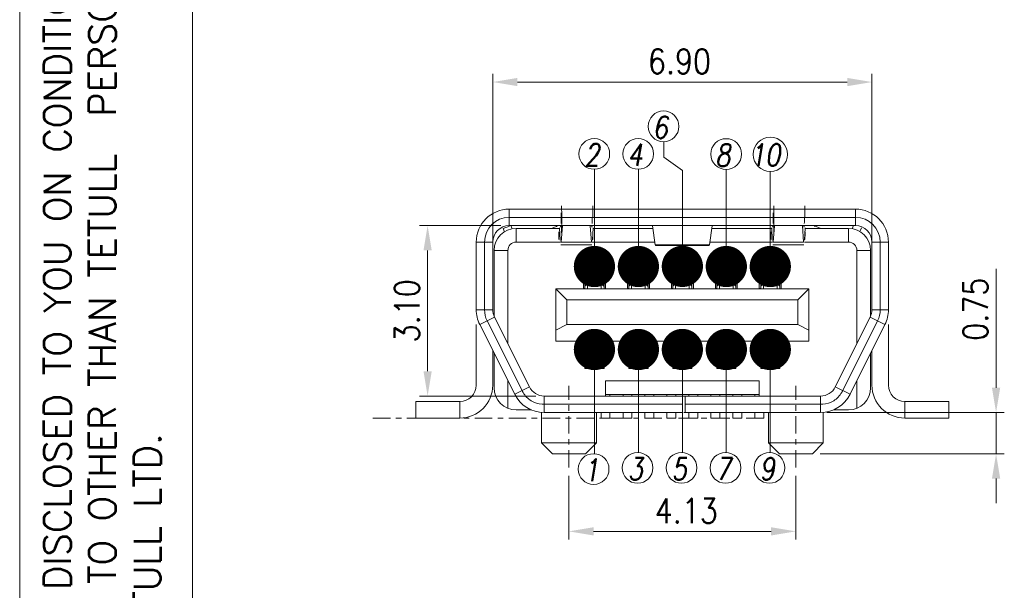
# Model space of a CAD drawing. Header units: inches. Extents: x -964.6 to -898.3, y 1271 to 1317.9.
# Tile 2 of 13: x -964.2 to -946.3, y 1288.3 to 1298.6. Entities that reach past the tile are written whole.
import ezdxf
from ezdxf.enums import TextEntityAlignment as Align

# ---------------------------------------------------------------- set-up
doc = ezdxf.new("R2010")
doc.units = ezdxf.units.IN
doc.header["$MEASUREMENT"] = 0
doc.linetypes.add('CENTER', pattern=[10.16, 6.35, -1.27, 1.27, -1.27])
for name, color, linetype in [('371', 7, 'Continuous'), ('\\M+2B9CF\\M+2AED8', 7, 'Continuous'), ('中心线', 1, 'CENTER'), ('实体线', 2, 'Continuous'), ('文字说明', 4, 'Continuous')]:
    doc.layers.add(name, color=color, linetype=linetype)
doc.layers.add('尺寸标注', color=3, linetype='Continuous', lineweight=13)
doc.styles.add('DIM', font='romans.shx', dxfattribs={"width": 0.8})
doc.styles.add('ROMANS', font='romans', dxfattribs={"width": 0.85})
doc.styles.get("Standard").update_dxf_attribs({"font": 'txt', "bigfont": 'gbcbig.shx'})
doc.dimstyles.new('DIM', dxfattribs={"dimscale": 2.5, "dimtxt": 0.15, "dimasz": 0.15, "dimexe": 0.05, "dimexo": 0.05, "dimgap": 0.05, "dimtad": 1, "dimzin": 0, "dimdsep": 46, "dimtxsty": 'ROMANS', "dimcen": 0.09, "dimadec": 0, "dimazin": 0, "dimtfac": 1, "dimtmove": 0, "dimatfit": 3, "dimfxl": 0, "dimtolj": 1, "dimtzin": 0, "dimlwd": 13, "dimlwe": 13, "dimarcsym": 0})
doc.dimstyles.get("Standard").update_dxf_attribs({"dimtxt": 3, "dimasz": 3, "dimexe": 0.6, "dimexo": 0.6, "dimgap": 0.3, "dimtad": 0, "dimtoh": 1, "dimzin": 0, "dimdsep": 46, "dimtxsty": 'ROMANS', "dimcen": 0.3, "dimclrd": 3, "dimclre": 3, "dimclrt": 3, "dimadec": 0, "dimazin": 0, "dimtfac": 1, "dimtofl": 0, "dimtmove": 0, "dimatfit": 3, "dimfxl": 0, "dimtolj": 1, "dimtzin": 0, "dimlwd": 15, "dimlwe": 15, "dimarcsym": 0})

# ---------------------------------------------------------------- blocks, each defined once
blk = doc.blocks.new('fsrwrs87sd')
at = {"layer": '\\M+2B9CF\\M+2AED8', "lineweight": 20}
for p, q in [((-1111.026, 1312.7), (-1111.026, 1261.302)), ((-1107.195, 1312.7), (-1107.195, 1261.302))]:
    blk.add_line(p, q, dxfattribs=at)
at = {"layer": '\\M+2B9CF\\M+2AED8', "lineweight": 13, "insert": (-1110.495, 1261.689), "char_height": 0.6, "width": 50.17892, "attachment_point": 1, "rotation": 90}
blk.add_mtext('{\\Fromans|c134;THIS INFORMATION IS CONFIDENTIAL AND IS DISCLOSED TO YOU ON CONDITION THAT \\PNO FURTHER DISCLOSURE IS MADE BY YOU TO OTHER THAN TETULL  PERSONNEL\\PWITHOUT WRITTEN AUTHORIZATION FROM TETULL LTD.}', dxfattribs=at)
at = {"layer": '\\M+2B9CF\\M+2AED8', "lineweight": 20, "style": 'DIM', "oblique": 10, "width": 0.8}
for tag, p in [('1', (-1043.048, 1262.93)), ('A4', (-1042.716, 1261.833)), ('1OF1', (-1038.378, 1261.833)), ('A', (-1034.63, 1261.833))]:
    blk.add_attdef(tag, text='', height=0.462, dxfattribs=at).set_placement(p, align=Align.MIDDLE_CENTER)
blk = doc.blocks.new('fs2fds2e2')
at = {"layer": '371', "color": 6}
blk.add_blockref('fsrwrs87sd', (0, 0), dxfattribs=at)
blk = doc.blocks.new('*D12')
at = {"layer": 'DEFPOINTS', "color": 0, "transparency": 16777216}
for p in [(-954.201, 1290.495), (-950.071, 1290.495), (-950.071, 1289.336)]:
    blk.add_point(p, dxfattribs=at)
at = {"layer": '尺寸标注', "color": 0, "lineweight": 13, "transparency": 16777216}
for p, q in [((-954.201, 1290.345), (-954.201, 1289.186)), ((-950.071, 1290.345), (-950.071, 1289.186)), ((-953.751, 1289.336), (-950.521, 1289.336))]:
    blk.add_line(p, q, dxfattribs=at)
at = {"layer": '尺寸标注', "color": 0, "transparency": 16777216}
for points in [[(-953.751, 1289.411), (-953.751, 1289.261), (-954.201, 1289.336)], [(-950.521, 1289.411), (-950.521, 1289.261), (-950.071, 1289.336)]]:
    blk.add_solid(points, dxfattribs=at)
at = {"layer": '尺寸标注', "color": 0, "lineweight": 13, "transparency": 16777216, "insert": (-952.065, 1289.711), "char_height": 0.45, "attachment_point": 5, "style": 'ROMANS'}
blk.add_mtext('\\A1;4.13', dxfattribs=at)
blk = doc.blocks.new('*D13')
at = {"layer": 'DEFPOINTS', "color": 0, "transparency": 16777216}
for p in [(-949.656, 1291.496), (-949.779, 1290.746), (-946.428, 1290.746)]:
    blk.add_point(p, dxfattribs=at)
at = {"layer": '尺寸标注', "color": 0, "lineweight": 13, "transparency": 16777216}
for p, q in [((-946.428, 1291.946), (-946.428, 1294.108)), ((-949.506, 1291.496), (-946.278, 1291.496)), ((-946.428, 1290.746), (-946.428, 1291.496)), ((-949.629, 1290.746), (-946.278, 1290.746)), ((-946.428, 1290.296), (-946.428, 1289.846))]:
    blk.add_line(p, q, dxfattribs=at)
at = {"layer": '尺寸标注', "color": 0, "transparency": 16777216}
for points in [[(-946.503, 1291.946), (-946.353, 1291.946), (-946.428, 1291.496)], [(-946.503, 1290.296), (-946.353, 1290.296), (-946.428, 1290.746)]]:
    blk.add_solid(points, dxfattribs=at)
at = {"layer": '尺寸标注', "color": 0, "lineweight": 13, "transparency": 16777216, "insert": (-946.803, 1293.376), "char_height": 0.45, "attachment_point": 5, "rotation": 90, "style": 'ROMANS'}
blk.add_mtext('\\A1;0.75', dxfattribs=at)
blk = doc.blocks.new('*D5')
at = {"layer": 'DEFPOINTS', "color": 0, "transparency": 16777216}
for p in [(-948.686, 1297.507), (-955.586, 1294.115), (-948.686, 1294.115)]:
    blk.add_point(p, dxfattribs=at)
at = {"layer": '尺寸标注', "color": 0, "lineweight": 13, "transparency": 16777216}
for p, q in [((-955.586, 1294.265), (-955.586, 1297.657)), ((-948.686, 1294.265), (-948.686, 1297.657)), ((-955.136, 1297.507), (-949.136, 1297.507))]:
    blk.add_line(p, q, dxfattribs=at)
at = {"layer": '尺寸标注', "color": 0, "transparency": 16777216}
for points in [[(-955.136, 1297.582), (-955.136, 1297.432), (-955.586, 1297.507)], [(-949.136, 1297.582), (-949.136, 1297.432), (-948.686, 1297.507)]]:
    blk.add_solid(points, dxfattribs=at)
at = {"layer": '尺寸标注', "color": 0, "lineweight": 13, "transparency": 16777216, "insert": (-952.188, 1297.882), "char_height": 0.45, "attachment_point": 5, "style": 'ROMANS'}
blk.add_mtext('\\A1;6.90', dxfattribs=at)
blk = doc.blocks.new('*D6')
at = {"layer": 'DEFPOINTS', "color": 0, "transparency": 16777216}
for p in [(-955.286, 1294.896), (-956.771, 1291.796), (-954.65, 1291.796)]:
    blk.add_point(p, dxfattribs=at)
at = {"layer": '尺寸标注', "color": 0, "lineweight": 13, "transparency": 16777216}
for p, q in [((-955.436, 1294.896), (-956.921, 1294.896)), ((-956.771, 1294.446), (-956.771, 1292.246)), ((-954.8, 1291.796), (-956.921, 1291.796))]:
    blk.add_line(p, q, dxfattribs=at)
at = {"layer": '尺寸标注', "color": 0, "transparency": 16777216}
for points in [[(-956.846, 1294.446), (-956.696, 1294.446), (-956.771, 1294.896)], [(-956.846, 1292.246), (-956.696, 1292.246), (-956.771, 1291.796)]]:
    blk.add_solid(points, dxfattribs=at)
at = {"layer": '尺寸标注', "color": 0, "lineweight": 13, "transparency": 16777216, "insert": (-957.146, 1293.346), "char_height": 0.45, "attachment_point": 5, "rotation": 90, "style": 'ROMANS'}
blk.add_mtext('\\A1;3.10', dxfattribs=at)

msp = doc.modelspace()

# ---------------------------------------------------------------- linework, layer by layer
at = {"layer": '中心线', "lineweight": 13, "ltscale": 0.05}
for p, q in [((-954.201, 1290.495), (-954.201, 1291.981)), ((-950.071, 1290.495), (-950.071, 1291.981)), ((-950.656, 1291.396), (-957.828, 1291.395))]:
    msp.add_line(p, q, dxfattribs=at)
at = {"layer": '实体线', "lineweight": 15}
for p, q in [((-955.286, 1294.896), (-955.286, 1295.196)), ((-955.286, 1295.196), (-948.986, 1295.196)), ((-948.986, 1294.896), (-948.986, 1295.196)), ((-955.286, 1295.046), (-948.986, 1295.046)), ((-955.398, 1294.846), (-955.283, 1294.887)), ((-955.374, 1294.782), (-955.398, 1294.846)), ((-955.286, 1294.896), (-948.986, 1294.896)), ((-955.235, 1294.838), (-955.257, 1294.897)), ((-955.161, 1294.596), (-955.161, 1294.846)), ((-954.371, 1294.846), (-955.161, 1294.846)), ((-954.518, 1294.846), (-954.43, 1294.878)), ((-954.371, 1294.854), (-954.359, 1294.631)), ((-954.354, 1294.896), (-954.353, 1294.88)), ((-954.346, 1294.865), (-954.345, 1294.88)), ((-954.342, 1294.592), (-954.318, 1294.895)), ((-953.79, 1294.592), (-953.813, 1294.893)), ((-953.786, 1294.865), (-953.787, 1294.88)), ((-953.778, 1294.896), (-953.779, 1294.88)), ((-953.761, 1294.854), (-953.773, 1294.631)), ((-952.673, 1294.846), (-953.761, 1294.846)), ((-952.68, 1294.889), (-952.628, 1294.544)), ((-951.592, 1294.889), (-951.644, 1294.544)), ((-950.511, 1294.846), (-951.598, 1294.846)), ((-950.511, 1294.854), (-950.499, 1294.631)), ((-950.494, 1294.896), (-950.493, 1294.88)), ((-950.486, 1294.865), (-950.485, 1294.88)), ((-950.482, 1294.592), (-950.459, 1294.893)), ((-949.93, 1294.592), (-949.953, 1294.895)), ((-949.926, 1294.865), (-949.927, 1294.88)), ((-949.918, 1294.896), (-949.919, 1294.88)), ((-949.901, 1294.854), (-949.913, 1294.631)), ((-949.111, 1294.846), (-949.901, 1294.846)), ((-949.703, 1294.878), (-949.616, 1294.846)), ((-949.111, 1294.596), (-949.111, 1294.846)), ((-949.045, 1294.839), (-949.024, 1294.896)), ((-948.905, 1294.786), (-948.879, 1294.857)), ((-955.886, 1293.367), (-955.886, 1294.596)), ((-955.886, 1294.596), (-955.586, 1294.596)), ((-955.736, 1293.367), (-955.736, 1294.596)), ((-955.586, 1293.367), (-955.586, 1294.596)), ((-954.356, 1294.596), (-955.161, 1294.596)), ((-953.783, 1294.546), (-954.349, 1294.546)), ((-953.79, 1294.592), (-954.342, 1294.592)), ((-952.636, 1294.596), (-953.776, 1294.596)), ((-952.628, 1294.544), (-952.625, 1294.534)), ((-952.628, 1294.544), (-951.644, 1294.544)), ((-951.644, 1294.544), (-951.647, 1294.534)), ((-950.496, 1294.596), (-951.636, 1294.596)), ((-949.923, 1294.546), (-950.489, 1294.546)), ((-949.93, 1294.592), (-950.482, 1294.592)), ((-949.111, 1294.596), (-949.916, 1294.596)), ((-948.686, 1294.596), (-948.386, 1294.596)), ((-948.686, 1294.596), (-948.686, 1293.367)), ((-948.536, 1294.596), (-948.536, 1293.367)), ((-948.386, 1294.596), (-948.386, 1293.367)), ((-955.561, 1294.446), (-955.561, 1293.252)), ((-955.311, 1294.446), (-955.561, 1294.446)), ((-955.311, 1294.446), (-955.311, 1292.747)), ((-952.625, 1294.534), (-951.647, 1294.534)), ((-948.961, 1294.446), (-948.711, 1294.446)), ((-948.961, 1292.747), (-948.961, 1294.446)), ((-948.711, 1293.252), (-948.711, 1294.446)), ((-953.936, 1294.346), (-953.936, 1293.746)), ((-953.536, 1294.346), (-953.936, 1294.346)), ((-953.861, 1294.201), (-953.861, 1293.746)), ((-953.861, 1294.201), (-953.611, 1294.201)), ((-953.611, 1294.201), (-953.611, 1293.746)), ((-953.536, 1293.746), (-953.536, 1294.346)), ((-953.136, 1294.346), (-953.136, 1293.746)), ((-952.736, 1294.346), (-953.136, 1294.346)), ((-953.061, 1294.201), (-953.061, 1293.746)), ((-953.061, 1294.201), (-952.811, 1294.201)), ((-952.811, 1294.201), (-952.811, 1293.746)), ((-952.736, 1293.746), (-952.736, 1294.346)), ((-952.336, 1294.346), (-952.336, 1293.746)), ((-951.936, 1294.346), (-952.336, 1294.346)), ((-952.261, 1294.201), (-952.261, 1293.746)), ((-952.261, 1294.201), (-952.011, 1294.201)), ((-952.011, 1294.201), (-952.011, 1293.746)), ((-951.936, 1293.746), (-951.936, 1294.346)), ((-951.536, 1294.346), (-951.536, 1293.746)), ((-951.136, 1294.346), (-951.536, 1294.346)), ((-951.461, 1294.201), (-951.461, 1293.746)), ((-951.461, 1294.201), (-951.211, 1294.201)), ((-951.211, 1294.201), (-951.211, 1293.746)), ((-951.136, 1293.746), (-951.136, 1294.346)), ((-950.736, 1294.346), (-950.736, 1293.746)), ((-950.336, 1294.346), (-950.736, 1294.346)), ((-950.661, 1294.201), (-950.661, 1293.746)), ((-950.661, 1294.201), (-950.411, 1294.201)), ((-950.411, 1294.201), (-950.411, 1293.746)), ((-950.336, 1293.746), (-950.336, 1294.346)), ((-953.861, 1294.097), (-953.611, 1294.097)), ((-953.061, 1294.097), (-952.811, 1294.097)), ((-952.261, 1294.097), (-952.011, 1294.097)), ((-951.461, 1294.097), (-951.211, 1294.097)), ((-950.661, 1294.097), (-950.411, 1294.097)), ((-953.911, 1293.746), (-953.911, 1293.938)), ((-953.908, 1293.943), (-953.861, 1293.987)), ((-953.908, 1293.943), (-953.908, 1293.795)), ((-953.908, 1293.795), (-953.861, 1293.839)), ((-953.611, 1293.987), (-953.564, 1293.943)), ((-953.611, 1293.839), (-953.564, 1293.795)), ((-953.564, 1293.943), (-953.564, 1293.795)), ((-953.561, 1293.746), (-953.561, 1293.938)), ((-953.111, 1293.746), (-953.111, 1293.938)), ((-953.108, 1293.943), (-953.061, 1293.987)), ((-953.108, 1293.943), (-953.108, 1293.795)), ((-953.108, 1293.795), (-953.061, 1293.839)), ((-952.811, 1293.987), (-952.764, 1293.943)), ((-952.811, 1293.839), (-952.764, 1293.795)), ((-952.764, 1293.943), (-952.764, 1293.795)), ((-952.761, 1293.746), (-952.761, 1293.938)), ((-952.311, 1293.746), (-952.311, 1293.938)), ((-952.308, 1293.943), (-952.261, 1293.987)), ((-952.308, 1293.943), (-952.308, 1293.795)), ((-952.308, 1293.795), (-952.261, 1293.839)), ((-952.011, 1293.987), (-951.964, 1293.943)), ((-952.011, 1293.839), (-951.964, 1293.795)), ((-951.964, 1293.943), (-951.964, 1293.795)), ((-951.961, 1293.746), (-951.961, 1293.938)), ((-951.511, 1293.746), (-951.511, 1293.938)), ((-951.508, 1293.943), (-951.461, 1293.987)), ((-951.508, 1293.943), (-951.508, 1293.795)), ((-951.508, 1293.795), (-951.461, 1293.839)), ((-951.211, 1293.987), (-951.164, 1293.943)), ((-951.211, 1293.839), (-951.164, 1293.795)), ((-951.164, 1293.943), (-951.164, 1293.795)), ((-951.161, 1293.746), (-951.161, 1293.938)), ((-950.711, 1293.746), (-950.711, 1293.938)), ((-950.708, 1293.943), (-950.661, 1293.987)), ((-950.708, 1293.943), (-950.708, 1293.795)), ((-950.708, 1293.795), (-950.661, 1293.839)), ((-950.411, 1293.987), (-950.364, 1293.943)), ((-950.411, 1293.839), (-950.364, 1293.795)), ((-950.364, 1293.943), (-950.364, 1293.795)), ((-950.361, 1293.746), (-950.361, 1293.938)), ((-954.436, 1292.796), (-954.436, 1293.746)), ((-954.436, 1293.746), (-954.236, 1293.546)), ((-949.836, 1293.746), (-954.436, 1293.746)), ((-953.923, 1293.751), (-953.937, 1293.751)), ((-953.123, 1293.751), (-953.137, 1293.751)), ((-952.323, 1293.751), (-952.337, 1293.751)), ((-951.523, 1293.751), (-951.537, 1293.751)), ((-950.723, 1293.751), (-950.737, 1293.751)), ((-950.036, 1293.546), (-949.836, 1293.746)), ((-949.836, 1292.796), (-949.836, 1293.746)), ((-954.236, 1293.546), (-954.236, 1293.096)), ((-950.036, 1293.546), (-954.236, 1293.546)), ((-950.036, 1293.096), (-950.036, 1293.546)), ((-955.886, 1293.367), (-955.586, 1293.367)), ((-948.686, 1293.367), (-948.386, 1293.367)), ((-955.823, 1293.099), (-955.554, 1293.233)), ((-955.053, 1291.895), (-955.688, 1293.166)), ((-954.919, 1291.962), (-955.554, 1293.233)), ((-948.718, 1293.233), (-949.353, 1291.962)), ((-948.583, 1293.166), (-949.219, 1291.895)), ((-948.449, 1293.099), (-948.718, 1293.233)), ((-955.886, 1291.996), (-955.886, 1293.099)), ((-955.187, 1291.828), (-955.823, 1293.099)), ((-954.236, 1293.096), (-954.436, 1292.996)), ((-954.236, 1293.096), (-950.036, 1293.096)), ((-949.836, 1292.996), (-950.036, 1293.096)), ((-948.449, 1293.099), (-949.085, 1291.828)), ((-948.386, 1291.996), (-948.386, 1293.099)), ((-954.436, 1292.796), (-949.836, 1292.796)), ((-953.911, 1292.796), (-953.911, 1292.296)), ((-953.886, 1292.796), (-953.886, 1292.791)), ((-953.886, 1292.791), (-953.836, 1292.741)), ((-953.836, 1292.796), (-953.836, 1292.741)), ((-953.636, 1292.741), (-953.636, 1292.796)), ((-953.586, 1292.791), (-953.636, 1292.741)), ((-953.586, 1292.791), (-953.586, 1292.796)), ((-953.561, 1292.296), (-953.561, 1292.796)), ((-953.111, 1292.796), (-953.111, 1292.296)), ((-953.086, 1292.796), (-953.086, 1292.791)), ((-953.086, 1292.791), (-953.036, 1292.741)), ((-953.036, 1292.796), (-953.036, 1292.741)), ((-952.836, 1292.741), (-952.836, 1292.796)), ((-952.786, 1292.791), (-952.836, 1292.741)), ((-952.786, 1292.791), (-952.786, 1292.796)), ((-952.761, 1292.296), (-952.761, 1292.796)), ((-952.311, 1292.796), (-952.311, 1292.296)), ((-952.286, 1292.796), (-952.286, 1292.791)), ((-952.286, 1292.791), (-952.236, 1292.741)), ((-952.236, 1292.796), (-952.236, 1292.741)), ((-952.036, 1292.741), (-952.036, 1292.796)), ((-951.986, 1292.791), (-952.036, 1292.741)), ((-951.986, 1292.791), (-951.986, 1292.796)), ((-951.961, 1292.296), (-951.961, 1292.796)), ((-951.511, 1292.796), (-951.511, 1292.296)), ((-951.486, 1292.796), (-951.486, 1292.791)), ((-951.486, 1292.791), (-951.436, 1292.741)), ((-951.436, 1292.796), (-951.436, 1292.741)), ((-951.236, 1292.741), (-951.236, 1292.796)), ((-951.186, 1292.791), (-951.236, 1292.741)), ((-951.186, 1292.791), (-951.186, 1292.796)), ((-951.161, 1292.296), (-951.161, 1292.796)), ((-950.711, 1292.796), (-950.711, 1292.296)), ((-950.686, 1292.796), (-950.686, 1292.791)), ((-950.686, 1292.791), (-950.636, 1292.741)), ((-950.636, 1292.796), (-950.636, 1292.741)), ((-950.436, 1292.741), (-950.436, 1292.796)), ((-950.386, 1292.791), (-950.436, 1292.741)), ((-950.386, 1292.791), (-950.386, 1292.796)), ((-950.361, 1292.296), (-950.361, 1292.796)), ((-955.586, 1291.996), (-955.586, 1292.626)), ((-955.561, 1292.576), (-955.561, 1291.946)), ((-953.911, 1292.741), (-953.561, 1292.741)), ((-953.826, 1292.546), (-953.826, 1292.741)), ((-953.616, 1292.296), (-953.616, 1292.741)), ((-953.111, 1292.741), (-952.761, 1292.741)), ((-953.026, 1292.546), (-953.026, 1292.741)), ((-952.816, 1292.296), (-952.816, 1292.741)), ((-952.311, 1292.741), (-951.961, 1292.741)), ((-952.226, 1292.546), (-952.226, 1292.741)), ((-952.016, 1292.296), (-952.016, 1292.741)), ((-951.511, 1292.741), (-951.161, 1292.741)), ((-951.426, 1292.546), (-951.426, 1292.741)), ((-951.216, 1292.296), (-951.216, 1292.741)), ((-950.711, 1292.741), (-950.361, 1292.741)), ((-950.626, 1292.546), (-950.626, 1292.741)), ((-950.416, 1292.296), (-950.416, 1292.741)), ((-948.711, 1291.946), (-948.711, 1292.576)), ((-948.686, 1291.996), (-948.686, 1292.626)), ((-953.911, 1292.491), (-953.837, 1292.491)), ((-953.856, 1292.396), (-953.826, 1292.546)), ((-953.856, 1292.296), (-953.856, 1292.396)), ((-953.111, 1292.491), (-953.037, 1292.491)), ((-953.056, 1292.396), (-953.026, 1292.546)), ((-953.056, 1292.296), (-953.056, 1292.396)), ((-952.311, 1292.491), (-952.237, 1292.491)), ((-952.256, 1292.396), (-952.226, 1292.546)), ((-952.256, 1292.296), (-952.256, 1292.396)), ((-951.511, 1292.491), (-951.437, 1292.491)), ((-951.456, 1292.396), (-951.426, 1292.546)), ((-951.456, 1292.296), (-951.456, 1292.396)), ((-950.711, 1292.491), (-950.637, 1292.491)), ((-950.656, 1292.396), (-950.626, 1292.546)), ((-950.656, 1292.296), (-950.656, 1292.396)), ((-953.911, 1292.296), (-953.561, 1292.296)), ((-953.111, 1292.296), (-952.761, 1292.296)), ((-952.311, 1292.296), (-951.961, 1292.296)), ((-951.511, 1292.296), (-951.161, 1292.296)), ((-950.711, 1292.296), (-950.361, 1292.296)), ((-955.311, 1292.076), (-955.311, 1291.576)), ((-953.536, 1291.796), (-953.536, 1292.076)), ((-953.536, 1292.076), (-950.736, 1292.076)), ((-950.736, 1292.076), (-950.736, 1291.796)), ((-948.961, 1291.576), (-948.961, 1292.076)), ((-955.187, 1291.828), (-954.919, 1291.962)), ((-949.085, 1291.828), (-949.353, 1291.962)), ((-956.986, 1291.696), (-956.986, 1291.396)), ((-956.186, 1291.696), (-956.986, 1291.696)), ((-956.186, 1291.696), (-956.186, 1291.396)), ((-954.65, 1291.496), (-954.65, 1291.796)), ((-954.65, 1291.796), (-949.621, 1291.796)), ((-953.536, 1291.826), (-950.736, 1291.826)), ((-953.456, 1291.796), (-953.456, 1291.826)), ((-953.216, 1291.796), (-953.216, 1291.826)), ((-953.056, 1291.796), (-953.056, 1291.826)), ((-952.816, 1291.796), (-952.816, 1291.826)), ((-952.656, 1291.796), (-952.656, 1291.826)), ((-952.416, 1291.796), (-952.416, 1291.826)), ((-952.256, 1291.796), (-952.256, 1291.826)), ((-952.136, 1291.796), (-952.136, 1291.496)), ((-952.086, 1291.496), (-952.086, 1291.796)), ((-952.016, 1291.796), (-952.016, 1291.826)), ((-951.856, 1291.796), (-951.856, 1291.826)), ((-951.616, 1291.796), (-951.616, 1291.826)), ((-951.456, 1291.796), (-951.456, 1291.826)), ((-951.216, 1291.796), (-951.216, 1291.826)), ((-951.056, 1291.796), (-951.056, 1291.826)), ((-950.816, 1291.796), (-950.816, 1291.826)), ((-949.621, 1291.496), (-949.621, 1291.796)), ((-948.086, 1291.696), (-947.286, 1291.696)), ((-948.086, 1291.696), (-948.086, 1291.396)), ((-947.286, 1291.696), (-947.286, 1291.396)), ((-955.161, 1291.546), (-954.882, 1291.546)), ((-954.701, 1291.506), (-954.701, 1290.946)), ((-952.136, 1291.646), (-954.65, 1291.646)), ((-952.136, 1291.496), (-954.65, 1291.496)), ((-953.701, 1291.496), (-953.701, 1290.946)), ((-953.616, 1291.496), (-953.616, 1291.396)), ((-953.456, 1291.496), (-953.456, 1291.396)), ((-953.216, 1291.496), (-953.216, 1291.396)), ((-953.056, 1291.496), (-953.056, 1291.396)), ((-952.816, 1291.496), (-952.816, 1291.396)), ((-952.656, 1291.496), (-952.656, 1291.396)), ((-952.416, 1291.496), (-952.416, 1291.396)), ((-952.256, 1291.496), (-952.256, 1291.396)), ((-949.621, 1291.496), (-952.108, 1291.496)), ((-949.621, 1291.646), (-952.086, 1291.646)), ((-952.016, 1291.496), (-952.016, 1291.396)), ((-951.856, 1291.496), (-951.856, 1291.396)), ((-951.616, 1291.496), (-951.616, 1291.396)), ((-951.456, 1291.496), (-951.456, 1291.396)), ((-951.216, 1291.496), (-951.216, 1291.396)), ((-951.056, 1291.496), (-951.056, 1291.396)), ((-950.816, 1291.496), (-950.816, 1291.396)), ((-950.656, 1291.496), (-950.656, 1291.396)), ((-950.571, 1291.496), (-950.571, 1290.946)), ((-949.571, 1291.506), (-949.571, 1290.946)), ((-949.389, 1291.546), (-949.111, 1291.546)), ((-956.186, 1291.396), (-956.986, 1291.396)), ((-953.616, 1291.396), (-953.456, 1291.396)), ((-953.216, 1291.396), (-953.056, 1291.396)), ((-952.816, 1291.396), (-952.656, 1291.396)), ((-952.416, 1291.396), (-952.256, 1291.396)), ((-952.016, 1291.396), (-951.856, 1291.396)), ((-951.616, 1291.396), (-951.456, 1291.396)), ((-951.216, 1291.396), (-951.056, 1291.396)), ((-950.816, 1291.396), (-950.656, 1291.396)), ((-948.086, 1291.396), (-947.286, 1291.396)), ((-954.501, 1290.746), (-954.701, 1290.946)), ((-953.701, 1290.946), (-954.701, 1290.946)), ((-953.901, 1290.746), (-953.701, 1290.946)), ((-949.571, 1290.946), (-950.571, 1290.946)), ((-950.371, 1290.746), (-950.571, 1290.946)), ((-949.771, 1290.746), (-949.571, 1290.946)), ((-953.901, 1290.746), (-954.501, 1290.746)), ((-949.771, 1290.746), (-950.371, 1290.746))]:
    msp.add_line(p, q, dxfattribs=at)
for centre, radius, start, end in [((-955.286, 1294.596), 0.6, 90, 180), ((-948.986, 1294.596), 0.6, 0, 90), ((-955.286, 1294.596), 0.45, 90, 180), ((-948.986, 1294.596), 0.45, 0, 90), ((-955.286, 1294.596), 0.3, 90, 180), ((-955.161, 1294.446), 0.4, 90, 180), ((-954.328, 1294.596), 0.3, 107.1026, 110), ((-949.806, 1294.596), 0.3, 70, 76.6667), ((-949.111, 1294.446), 0.4, 0, 90), ((-948.986, 1294.596), 0.3, 0, 90), ((-955.161, 1294.446), 0.15, 90, 180), ((-949.111, 1294.446), 0.15, 0, 90), ((-955.286, 1293.367), 0.6, 180, 206.5651), ((-955.286, 1293.367), 0.45, 180, 206.5651), ((-955.286, 1293.367), 0.3, 180, 206.5651), ((-948.986, 1293.367), 0.3, 333.4349, 0), ((-948.986, 1293.367), 0.45, 333.4349, 0), ((-948.986, 1293.367), 0.6, 333.4349, 0), ((-956.186, 1291.996), 0.6, 270, 0), ((-956.186, 1291.996), 0.3, 270, 0), ((-955.161, 1291.946), 0.4, 180, 270), ((-954.65, 1292.096), 0.3, 206.5651, 270), ((-949.621, 1292.096), 0.3, 270, 333.4349), ((-949.111, 1291.946), 0.4, 270, 0), ((-948.086, 1291.996), 0.6, 180, 270), ((-948.086, 1291.996), 0.3, 180, 270), ((-954.65, 1292.096), 0.6, 206.5651, 270), ((-949.621, 1292.096), 0.6, 270, 333.4349)]:
    msp.add_arc(centre, radius, start, end, dxfattribs=at)
for centre, major_axis, start_param, end_param in [((-954.349, 1295.046), (0, 0.2), -2.161678, -1.141027), ((-954.349, 1295.046), (0, 0.5), 4.121507, 5.142158), ((-953.783, 1295.046), (0, 0.5), -1.57008, -1.141027), ((-950.489, 1295.046), (0, 0.2), -2.161678, -1.141027), ((-950.489, 1295.046), (0, 0.5), 4.121507, 5.142158), ((-949.923, 1295.046), (0, 0.5), -1.57008, -1.141027), ((-953.783, 1295.046), (0, 0.2), -2.161678, -1.57008), ((-949.923, 1295.046), (0, 0.2), -2.161678, -1.57008), ((-954.375, 1294.646), (0, 0.25), 0.979915, 1.570796), ((-953.756, 1294.646), (0, 0.25), 0.979915, 1.570796), ((-950.515, 1294.646), (0, 0.25), 0.979915, 1.570796), ((-949.896, 1294.646), (0, 0.25), 0.979915, 1.570796)]:
    msp.add_ellipse(centre, major_axis=major_axis, ratio=0.035176, start_param=start_param, end_param=end_param, dxfattribs=at)
for points, start_tangent, end_tangent in [([(-953.911, 1293.938), (-953.91, 1293.941), (-953.908, 1293.942)], (0, 1), (0.995163, 0.098236)), ([(-953.564, 1293.943), (-953.561, 1293.939), (-953.562, 1293.938)], (0.732529, -0.680736), (-0.514123, -0.857716)), ([(-953.111, 1293.938), (-953.11, 1293.941), (-953.108, 1293.942)], (0, 1), (0.995163, 0.098236)), ([(-952.764, 1293.943), (-952.761, 1293.939), (-952.762, 1293.938)], (0.732529, -0.680736), (-0.514123, -0.857716)), ([(-952.311, 1293.938), (-952.31, 1293.941), (-952.308, 1293.942)], (0, 1), (0.995163, 0.098236)), ([(-951.964, 1293.943), (-951.961, 1293.939), (-951.962, 1293.938)], (0.732529, -0.680736), (-0.514123, -0.857716)), ([(-951.511, 1293.938), (-951.51, 1293.941), (-951.508, 1293.942)], (0, 1), (0.995163, 0.098236)), ([(-951.164, 1293.943), (-951.161, 1293.939), (-951.162, 1293.938)], (0.732529, -0.680736), (-0.514123, -0.857716)), ([(-950.711, 1293.938), (-950.71, 1293.941), (-950.708, 1293.942)], (0, 1), (0.995163, 0.098236)), ([(-950.364, 1293.943), (-950.361, 1293.939), (-950.362, 1293.938)], (0.732529, -0.680736), (-0.514123, -0.857716)), ([(-953.911, 1293.79), (-953.91, 1293.793), (-953.908, 1293.794)], (0, 1), (0.995163, 0.098236)), ([(-953.564, 1293.795), (-953.561, 1293.791), (-953.562, 1293.79)], (0.732529, -0.680736), (-0.514123, -0.857716)), ([(-953.111, 1293.79), (-953.11, 1293.793), (-953.108, 1293.794)], (0, 1), (0.995163, 0.098236)), ([(-952.764, 1293.795), (-952.761, 1293.791), (-952.762, 1293.79)], (0.732529, -0.680736), (-0.514123, -0.857716)), ([(-952.311, 1293.79), (-952.31, 1293.793), (-952.308, 1293.794)], (0, 1), (0.995163, 0.098236)), ([(-951.964, 1293.795), (-951.961, 1293.791), (-951.962, 1293.79)], (0.732529, -0.680736), (-0.514123, -0.857716)), ([(-951.511, 1293.79), (-951.51, 1293.793), (-951.508, 1293.794)], (0, 1), (0.995163, 0.098236)), ([(-951.164, 1293.795), (-951.161, 1293.791), (-951.162, 1293.79)], (0.732529, -0.680736), (-0.514123, -0.857716)), ([(-950.711, 1293.79), (-950.71, 1293.793), (-950.708, 1293.794)], (0, 1), (0.995163, 0.098236)), ([(-950.364, 1293.795), (-950.361, 1293.791), (-950.362, 1293.79)], (0.732529, -0.680736), (-0.514123, -0.857716)), ([(-955.034, 1291.861), (-955.053, 1291.895)], (-0.51543, 0.856931), (-0.447372, 0.894348)), ([(-954.887, 1291.71), (-955.034, 1291.861)], (-0.852766, 0.522293), (-0.51543, 0.856931)), ([(-949.237, 1291.862), (-949.381, 1291.711)], (-0.514168, -0.857689), (-0.848522, -0.529161)), ([(-949.219, 1291.895), (-949.237, 1291.862)], (-0.447395, -0.894337), (-0.514168, -0.857689)), ([(-954.688, 1291.648), (-954.887, 1291.71)], (-0.997084, 0.076316), (-0.852766, 0.522293)), ([(-949.381, 1291.711), (-949.583, 1291.648)], (-0.848522, -0.529161), (-0.99697, -0.077783)), ([(-954.65, 1291.646), (-954.688, 1291.648)], (-1, 0.000203), (-0.997084, 0.076316)), ([(-949.583, 1291.648), (-949.621, 1291.646)], (-0.99697, -0.077783), (-1, -0.000177))]:
    msp.add_spline(points, degree=3, dxfattribs=dict(at, start_tangent=start_tangent, end_tangent=end_tangent))
at = {"layer": '文字说明', "lineweight": 13}
msp.add_line((-952.475, 1296.139), (-952.475, 1296.421), dxfattribs=at)
for centre, radius in [((-952.478, 1296.701), 0.28), ((-953.739, 1296.2), 0.28), ((-952.939, 1296.2), 0.28), ((-951.339, 1296.197), 0.28), ((-950.535, 1296.191), 0.311), ((-953.751, 1290.468), 0.28), ((-952.951, 1290.49), 0.28), ((-952.151, 1290.49), 0.28), ((-951.351, 1290.49), 0.28), ((-950.551, 1290.49), 0.28)]:
    msp.add_circle(centre, radius, dxfattribs=at)

# ---------------------------------------------------------------- block references
at = {"layer": '371', "color": 6, "xscale": 0.8203962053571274, "yscale": 0.8203962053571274, "zscale": 0.8203962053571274}
msp.add_blockref('fs2fds2e2', (-52.711, 238.589), dxfattribs=at)

# ---------------------------------------------------------------- texts
at = {"layer": '文字说明', "lineweight": 13, "ltscale": 0.2, "style": 'ROMANS', "oblique": 10, "width": 0.8}
for s, height, p in [('6', 0.4, (-952.676, 1296.483)), ('2', 0.4, (-953.917, 1295.982)), ('4', 0.4, (-953.137, 1295.982)), ('8', 0.4, (-951.537, 1295.979)), ('10', 0.3998, (-950.904, 1295.981)), ('1', 0.4, (-953.93, 1290.25)), ('3', 0.4, (-953.13, 1290.272)), ('5', 0.4, (-952.33, 1290.272)), ('7', 0.4, (-951.53, 1290.272)), ('9', 0.4, (-950.73, 1290.272))]:
    msp.add_text(s, height=height, dxfattribs=at).set_placement(p)

# ---------------------------------------------------------------- dimensions: what is measured, and where the dimension line sits
at = {"layer": '尺寸标注', "lineweight": 13}
for base, p1, p2, picture, middle in [((-948.686, 1297.507), (-955.586, 1294.115), (-948.686, 1294.115), '*D5', (-952.188, 1297.507)), ((-950.071, 1289.336), (-954.201, 1290.495), (-950.071, 1290.495), '*D12', (-952.065, 1289.336))]:
    dim = msp.add_linear_dim(base=base, p1=p1, p2=p2, dimstyle='DIM', override={"dimscale": 3}, dxfattribs=at)
    dim.commit()
    dim.dimension.update_dxf_attribs({"geometry": picture, "text_midpoint": middle, "dimtype": 160})
for base, p1, p2, picture, middle in [((-956.771, 1291.796), (-955.286, 1294.896), (-954.65, 1291.796), '*D6', (-956.771, 1293.346)), ((-946.428, 1290.746), (-949.656, 1291.496), (-949.779, 1290.746), '*D13', (-946.428, 1293.376))]:
    dim = msp.add_linear_dim(base=base, p1=p1, p2=p2, angle=90, dimstyle='DIM', override={"dimscale": 3}, dxfattribs=at)
    dim.commit()
    dim.dimension.update_dxf_attribs({"geometry": picture, "text_midpoint": middle, "dimtype": 160})

# ---------------------------------------------------------------- leaders
at = {"layer": '文字说明', "lineweight": 13}
for points, override in [([(-952.136, 1294.154), (-952.136, 1295.897), (-952.475, 1296.139)], {"dimtad": 0, "dimldrblk": 'DotSmall'}), ([(-953.736, 1294.152), (-953.736, 1295.917)], {"dimgap": 1, "dimtad": 0, "dimldrblk": 'DotSmall'}), ([(-952.936, 1294.152), (-952.936, 1295.917)], {"dimgap": 1, "dimtad": 0, "dimldrblk": 'DotSmall'}), ([(-951.336, 1294.152), (-951.336, 1295.917)], {"dimgap": 1, "dimtad": 0, "dimldrblk": 'DotSmall'}), ([(-950.536, 1294.152), (-950.536, 1295.88)], {"dimgap": 1, "dimtad": 0, "dimldrblk": 'DotSmall'}), ([(-953.736, 1292.643), (-953.736, 1290.748)], {"dimgap": 1, "dimtad": 0, "dimldrblk": 'DotSmall'}), ([(-952.936, 1292.643), (-952.936, 1290.77)], {"dimgap": 1, "dimtad": 0, "dimldrblk": 'DotSmall'}), ([(-952.136, 1292.643), (-952.136, 1290.77)], {"dimgap": 1, "dimtad": 0, "dimldrblk": 'DotSmall'}), ([(-951.336, 1292.643), (-951.336, 1290.77)], {"dimgap": 1, "dimtad": 0, "dimldrblk": 'DotSmall'}), ([(-950.536, 1292.643), (-950.536, 1290.77)], {"dimgap": 1, "dimtad": 0, "dimldrblk": 'DotSmall'})]:
    msp.add_leader(points, dimstyle='Standard', override=override, dxfattribs=at)

doc.saveas('drawing.dxf')
